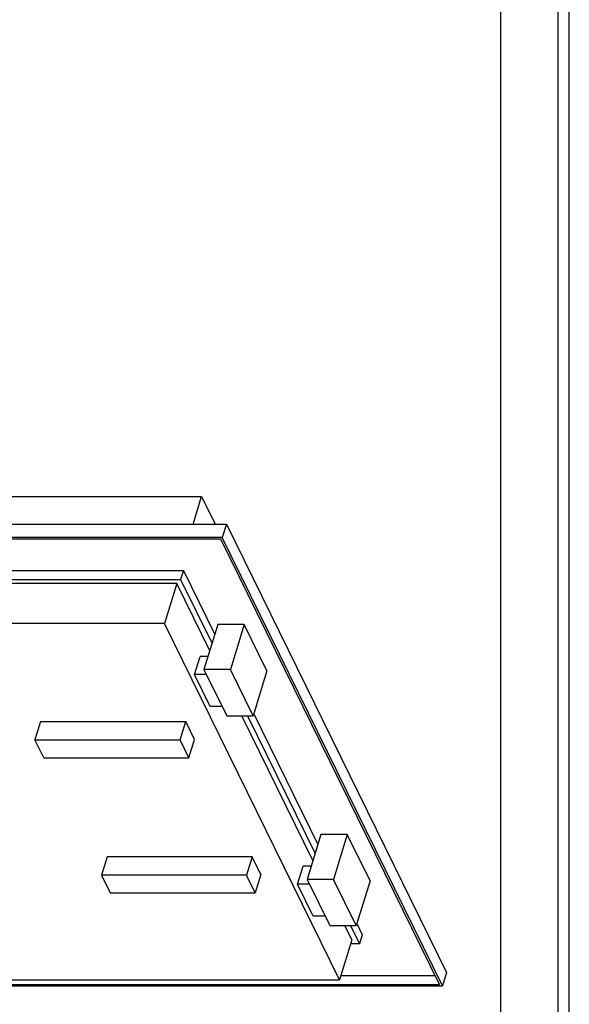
# Model space of a CAD drawing. Header units: millimetres. Extents: x 0 to 4200, y 0 to 5940.
# Tile 4 of 5: x 3240 to 4200, y 1509 to 3230. Entities that reach past the tile are written whole.
import ezdxf

# ---------------------------------------------------------------- set-up
doc = ezdxf.new("R2010")
doc.units = ezdxf.units.MM
doc.header["$LTSCALE"] = 387.2
doc.layers.get('0').update_dxf_attribs({"linetype": 'CONTINUOUS'})
doc.layers.add('053_NOTES', color=7, linetype='CONTINUOUS')
doc.styles.get("Standard").update_dxf_attribs({"font": 'txt', "width": 0.7})

msp = doc.modelspace()

# ---------------------------------------------------------------- linework, layer by layer
at = {"color": 7, "linetype": 'Continuous'}
for p, q in [((4200, 0), (4200, 5940)), ((4200, 0), (4200, 5940)), ((2649.948, 2396.391), (3558.114, 2396.391)), ((3543.279, 2348.386), (3558.114, 2396.391)), ((3558.114, 2396.391), (3581.671, 2348.386)), ((2440.82, 2348.386), (3601.357, 2348.386)), ((3601.357, 2348.386), (3594.095, 2324.886)), ((3601.357, 2348.386), (3985.71, 1565.158)), ((3594.095, 2324.886), (2433.558, 2324.886)), ((3978.448, 1541.658), (3594.095, 2324.886)), ((3591.631, 2322.4), (2438.463, 2322.4)), ((3973.544, 1544.144), (3591.631, 2322.4)), ((2583.08, 2267.203), (3526.246, 2267.203)), ((3526.246, 2267.203), (3521.405, 2251.536)), ((3526.246, 2267.203), (3581.09, 2155.443)), ((2578.238, 2251.536), (3521.405, 2251.536)), ((3514.629, 2244.699), (2591.726, 2244.699)), ((3514.629, 2244.699), (3493.085, 2174.982)), ((3572.334, 2127.108), (3514.629, 2244.699)), ((3521.405, 2251.536), (3576.249, 2139.776)), ((3493.085, 2174.982), (2570.182, 2174.982)), ((3798.737, 1552.129), (3493.085, 2174.982)), ((3586.429, 2172.718), (3562.222, 2094.385)), ((3632.482, 2172.718), (3586.429, 2172.718)), ((3632.482, 2172.718), (3608.275, 2094.385)), ((3672.137, 2091.909), (3632.482, 2172.718)), ((3545.586, 2085.87), (3555.268, 2117.203)), ((3569.273, 2117.203), (3555.268, 2117.203)), ((3566.401, 2085.87), (3545.586, 2085.87)), ((3573.039, 2029.925), (3545.586, 2085.87)), ((3562.222, 2094.385), (3601.877, 2013.576)), ((3608.275, 2094.385), (3562.222, 2094.385)), ((3647.93, 2013.576), (3608.275, 2094.385)), ((3672.137, 2091.909), (3647.93, 2013.576)), ((3593.855, 2029.925), (3573.039, 2029.925)), ((3601.877, 2013.576), (3647.93, 2013.576)), ((3752.309, 1760.358), (3628.047, 2013.576)), ((3638.179, 2013.576), (3756.223, 1773.026)), ((3649.004, 2017.049), (3761.065, 1788.693)), ((3277.011, 2003.418), (3267.086, 1971.302)), ((3277.011, 2003.418), (3530.302, 2003.418)), ((3520.378, 1971.302), (3530.302, 2003.418)), ((3545.554, 1972.338), (3530.302, 2003.418)), ((3282.338, 1940.221), (3267.086, 1971.302)), ((3267.086, 1971.302), (3520.378, 1971.302)), ((3535.63, 1940.221), (3520.378, 1971.302)), ((3535.63, 1940.221), (3545.554, 1972.338)), ((3282.338, 1940.221), (3535.63, 1940.221)), ((3766.403, 1805.968), (3742.197, 1727.636)), ((3812.456, 1805.968), (3766.403, 1805.968)), ((3812.456, 1805.968), (3788.25, 1727.636)), ((3852.112, 1725.159), (3812.456, 1805.968)), ((3392.926, 1767.206), (3383.002, 1735.09)), ((3646.218, 1767.206), (3392.926, 1767.206)), ((3646.218, 1767.206), (3636.293, 1735.09)), ((3661.47, 1736.126), (3646.218, 1767.206)), ((3725.56, 1719.12), (3735.243, 1750.453)), ((3749.248, 1750.453), (3735.243, 1750.453)), ((3383.002, 1735.09), (3398.254, 1704.009)), ((3636.293, 1735.09), (3383.002, 1735.09)), ((3651.546, 1704.009), (3636.293, 1735.09)), ((3661.47, 1736.126), (3651.546, 1704.009)), ((3742.197, 1727.636), (3781.852, 1646.826)), ((3788.25, 1727.636), (3742.197, 1727.636)), ((3827.905, 1646.826), (3788.25, 1727.636)), ((3852.112, 1725.159), (3827.905, 1646.826)), ((3398.254, 1704.009), (3651.546, 1704.009)), ((3746.375, 1719.12), (3725.56, 1719.12)), ((3753.014, 1663.175), (3725.56, 1719.12)), ((3773.829, 1663.175), (3753.014, 1663.175)), ((3781.852, 1646.826), (3827.905, 1646.826)), ((3820.281, 1621.845), (3808.022, 1646.826)), ((3818.154, 1646.826), (3833.768, 1615.008)), ((3828.978, 1650.3), (3838.609, 1630.674)), ((3820.281, 1621.845), (3798.737, 1552.129)), ((3838.609, 1630.674), (3833.768, 1615.008)), ((3833.768, 1615.008), (3818.168, 1615.008)), ((2875.834, 1552.129), (3798.737, 1552.129)), ((3801.111, 1559.811), (3965.856, 1559.811)), ((3985.71, 1565.158), (3978.448, 1541.658)), ((2817.911, 1541.658), (3978.448, 1541.658)), ((2820.375, 1544.144), (3973.544, 1544.144))]:
    msp.add_line(p, q, dxfattribs=at)
at = {"color": 3, "linetype": 'Continuous'}
msp.add_line((4180, 5900), (4180, 0), dxfattribs=at)
at = {"color": 5, "linetype": 'Continuous'}
msp.add_line((4080, 5800), (4080, 100), dxfattribs=at)

# ---------------------------------------------------------------- texts
at = {"layer": '053_NOTES', "color": 2, "linetype": 'Continuous', "insert": (2274.649, 2990.884), "char_height": 50, "width": 1694.64286, "attachment_point": 1, "line_spacing_factor": 0.9}
msp.add_mtext('Einreiber bediseitig bedienbar / \\Plever bothside handling', dxfattribs=at)

doc.saveas('drawing.dxf')
